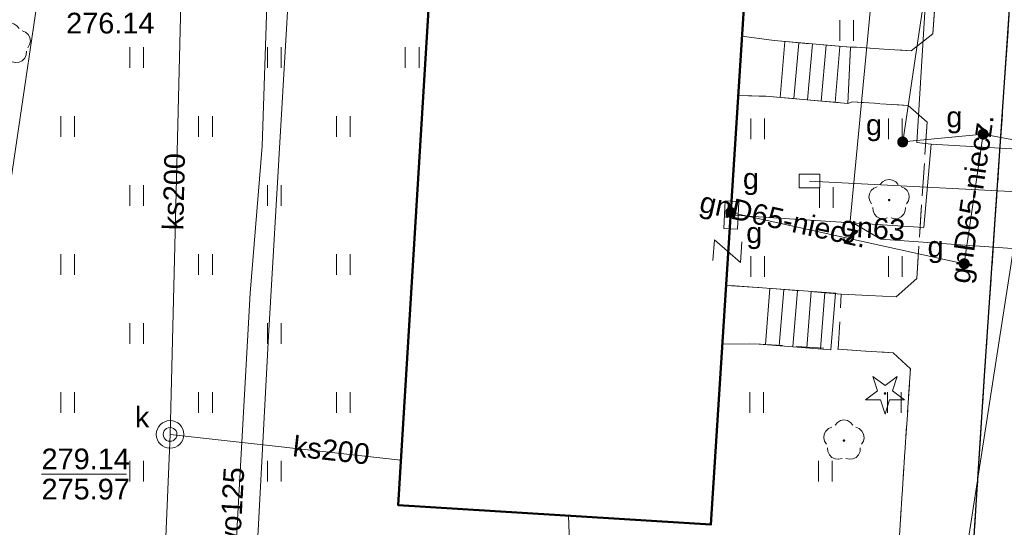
# Model space of a CAD drawing. Extents: x 0 to 6568752, y 0 to 5584302.
# Tile 39 of 74: x 6568488 to 6568524, y 5583959 to 5583977. Entities that reach past the tile are written whole.
import ezdxf
from ezdxf.enums import TextEntityAlignment as Align

# ---------------------------------------------------------------- set-up
doc = ezdxf.new("R2010")
doc.units = 0
doc.header["$PDSIZE"] = 0.75
doc.linetypes.add('PRZER2-1', pattern=[1.5, 1, -0.5])
doc.linetypes.add('PRZER3-1', pattern=[2, 1.5, -0.5])
doc.layers.get('0').update_dxf_attribs({"linetype": 'CONTINUOUS'})
doc.layers.get('Defpoints').update_dxf_attribs({"linetype": 'CONTINUOUS'})
for name, color, linetype, lineweight in [('EGBS', 7, 'CONTINUOUS', 18), ('EGBU', 7, 'CONTINUOUS', 50), ('GEPPHC', 7, 'CONTINUOUS', 18), ('GUPPRZ_O', 7, 'CONTINUOUS', 18), ('OTKC', 7, 'CONTINUOUS', 18), ('OTKJ', 7, 'CONTINUOUS', 18), ('OTKK', 7, 'CONTINUOUS', 25), ('OTZT', 7, 'CONTINUOUS', 18), ('ramka sekcji', 7, 'CONTINUOUS', 18), ('SUPK', 7, 'CONTINUOUS', 18), ('SUPW', 7, 'CONTINUOUS', 18), ('SUPW_O', 7, 'CONTINUOUS', 18)]:
    doc.layers.add(name, color=color, linetype=linetype, lineweight=lineweight)
for name, color, linetype, lineweight, true_color in [('OTZG', 7, 'CONTINUOUS', 18, 0x008000), ('OTZL', 7, 'CONTINUOUS', 18, 0x008000), ('SUCP', 7, 'CONTINUOUS', 18, 0xd200d2), ('SUEP', 1, 'CONTINUOUS', 18, 0xff0000), ('SUGP', 7, 'CONTINUOUS', 18, 0xbfbf00), ('SUGP_O', 7, 'CONTINUOUS', 18, 0xbfbf00), ('SUGS', 7, 'CONTINUOUS', 18, 0xbfbf00), ('SUGS_O', 7, 'CONTINUOUS', 18, 0xbfbf00), ('SUGU', 7, 'CONTINUOUS', 18, 0xbfbf00), ('SUGU_O', 7, 'CONTINUOUS', 18, 0xbfbf00), ('SUGW', 7, 'CONTINUOUS', 18, 0xbfbf00), ('SUGW_O', 7, 'CONTINUOUS', 18, 0xbfbf00), ('SUKP', 7, 'CONTINUOUS', 18, 0x803300), ('SUKP_O', 7, 'CONTINUOUS', 18, 0x803300), ('SUTP', 7, 'CONTINUOUS', 18, 0xff9100), ('SUWP', 5, 'CONTINUOUS', 18, 0x0000ff), ('SUWP_O', 5, 'CONTINUOUS', 18, 0x0000ff)]:
    doc.layers.add(name, color=color, linetype=linetype, lineweight=lineweight, true_color=true_color)
doc.styles.add('Arial', font='arial.ttf')
doc.styles.add('GEO-INFO', font='arial.ttf')
doc.dimstyles.get("Standard").update_dxf_attribs({"dimtxt": 0.18, "dimasz": 0.18, "dimexe": 0.18, "dimexo": 0.0625, "dimgap": 0.09, "dimtad": 0, "dimtih": 1, "dimtoh": 1, "dimdec": 4, "dimzin": 0, "dimdsep": 46, "dimtxsty": 'Standard', "dimcen": 0.09, "dimadec": 0, "dimazin": 0, "dimtfac": 1, "dimtdec": 4, "dimtofl": 0, "dimtmove": 0, "dimatfit": 3, "dimfxl": 0, "dimtolj": 1, "dimtzin": 0, "dimarcsym": 0})

# ---------------------------------------------------------------- blocks, each defined once
blk = doc.blocks.new('D_GSPRDL1')
blk.add_hatch(color=0).paths.add_polyline_path([(0, -0.045), (0.013906, -0.042798), (0.02645, -0.036406), (0.036406, -0.02645), (0.042798, -0.013906), (0.045, 0), (0.042798, 0.013906), (0.036406, 0.02645), (0.02645, 0.036406), (0.013906, 0.042798), (0, 0.045), (-0.013906, 0.042798), (-0.02645, 0.036406), (-0.036406, 0.02645), (-0.042798, 0.013906), (-0.045, 0), (-0.042798, -0.013906), (-0.036406, -0.02645), (-0.02645, -0.036406), (-0.013906, -0.042798)])
at = {"color": 0}
for points in [[(-0.324277, 0.563333), (-0.240553, 0.662679), (-0.127956, 0.727494), (0, 0.75), (0.127956, 0.727494), (0.240553, 0.662679), (0.324277, 0.563333)], [(-0.635969, -0.134326), (-0.70458, -0.024001), (-0.731429, 0.103115), (-0.713292, 0.231763), (-0.652348, 0.346501), (-0.55591, 0.433559), (-0.435555, 0.482485)], [(0.435555, 0.482485), (0.55591, 0.433559), (0.652348, 0.346501), (0.713292, 0.231763), (0.731429, 0.103115), (0.70458, -0.024001), (0.635969, -0.134326)], [(-0.068773, -0.646351), (-0.194901, -0.677512), (-0.324092, -0.663766), (-0.440839, -0.606763), (-0.531129, -0.513345), (-0.584125, -0.394725), (-0.593465, -0.265141)], [(0.593465, -0.265141), (0.584125, -0.394725), (0.531129, -0.513345), (0.440839, -0.606763), (0.324092, -0.663766), (0.194901, -0.677512), (0.068773, -0.646351)]]:
    blk.add_lwpolyline(points, dxfattribs=at)
blk = doc.blocks.new('D_GSPRDI1')
blk.add_hatch(color=0).paths.add_polyline_path([(0, -0.045), (0.013906, -0.042798), (0.02645, -0.036406), (0.036406, -0.02645), (0.042798, -0.013906), (0.045, 0), (0.042798, 0.013906), (0.036406, 0.02645), (0.02645, 0.036406), (0.013906, 0.042798), (0, 0.045), (-0.013906, 0.042798), (-0.02645, 0.036406), (-0.036406, 0.02645), (-0.042798, 0.013906), (-0.045, 0), (-0.042798, -0.013906), (-0.036406, -0.02645), (-0.02645, -0.036406), (-0.013906, -0.042798)])
at = {"color": 0}
blk.add_lwpolyline([(0.272471, 0.088531), (0.713338, -0.231778), (0.168396, -0.231778), (0, -0.750048), (-0.168396, -0.231778), (-0.713338, -0.231778), (-0.272471, 0.088531), (-0.440867, 0.606801), (0, 0.286493), (0.440867, 0.606801)], close=True, dxfattribs=at)
blk = doc.blocks.new('D_GUPIKP1_3')
at = {"color": 0}
blk.add_lwpolyline([(0.375, -0.25), (-0.375, -0.25), (-0.375, 0.25), (0.375, 0.25)], close=True, dxfattribs=at)
blk = doc.blocks.new('D_GUPIWZ1_1')
at = {"color": 0}
blk.add_lwpolyline([(0, 0.25), (0.064705, 0.241481), (0.125, 0.216506), (0.176777, 0.176777), (0.216506, 0.125), (0.241481, 0.064705), (0.25, 0), (0.241481, -0.064705), (0.216506, -0.125), (0.176777, -0.176777), (0.125, -0.216506), (0.064705, -0.241481), (0, -0.25), (-0.064705, -0.241481), (-0.125, -0.216506), (-0.176777, -0.176777), (-0.216506, -0.125), (-0.241481, -0.064705), (-0.25, 0), (-0.241481, 0.064705), (-0.216506, 0.125), (-0.176777, 0.176777), (-0.125, 0.216506), (-0.064705, 0.241481)], close=True, dxfattribs=at)
blk = doc.blocks.new('D_GUPGSG1')
at = {"color": 0}
blk.add_lwpolyline([(-0.5, -0.25), (-0.5, 0.25), (0.5, 0.25), (0.5, -0.25)], close=True, dxfattribs=at)
blk = doc.blocks.new('D_GUPGZA1')
blk.add_hatch(color=0).paths.add_polyline_path([(-0.2, 0), (-0.193185, -0.051764), (-0.173205, -0.1), (-0.141421, -0.141421), (-0.1, -0.173205), (-0.051764, -0.193185), (0, -0.2), (0.051764, -0.193185), (0.1, -0.173205), (0.141421, -0.141421), (0.173205, -0.1), (0.193185, -0.051764), (0.2, 0), (0.193185, 0.051764), (0.173205, 0.1), (0.141421, 0.141421), (0.1, 0.173205), (0.051764, 0.193185), (0, 0.2), (-0.051764, 0.193185), (-0.1, 0.173205), (-0.141421, 0.141421), (-0.173205, 0.1), (-0.193185, 0.051764)])
blk = doc.blocks.new('D_GUPGUT1')
blk.add_hatch(color=0).paths.add_polyline_path([(-0.2, 0), (-0.193185, -0.051764), (-0.173205, -0.1), (-0.141421, -0.141421), (-0.1, -0.173205), (-0.051764, -0.193185), (0, -0.2), (0.051764, -0.193185), (0.1, -0.173205), (0.141421, -0.141421), (0.173205, -0.1), (0.193185, -0.051764), (0.2, 0), (0.193185, 0.051764), (0.173205, 0.1), (0.141421, 0.141421), (0.1, 0.173205), (0.051764, 0.193185), (0, 0.2), (-0.051764, 0.193185), (-0.1, 0.173205), (-0.141421, 0.141421), (-0.173205, 0.1), (-0.193185, 0.051764)])
blk = doc.blocks.new('D_GEPPHC1')
at = {"color": 0}
blk.add_lwpolyline([(-0.375, 0.5), (0.375, 0.5), (-0.375, -0.5), (0.375, -0.5)], dxfattribs=at)
blk = doc.blocks.new('D_GSSUTR1')
at = {"color": 0}
for points in [[(-0.25666, 0.36165), (-0.25666, -0.38835)], [(0.24334, -0.38835), (0.24334, 0.36165)]]:
    blk.add_lwpolyline(points, dxfattribs=at)
blk = doc.blocks.new('*D45')
at = {"layer": 'Defpoints', "color": 0}
for p in [(6568647.5, 5584150), (6568650, 5584150), (0, 0)]:
    blk.add_point(p, dxfattribs=at)
at = {"layer": 'ramka sekcji', "color": 0, "lineweight": -2}
blk.add_line((6568649.938, 5584150), (6568647.5, 5584150), dxfattribs=at)
at = {"layer": 'ramka sekcji', "color": 0, "insert": (6568644.106, 5584150), "char_height": 0.75, "attachment_point": 5, "style": 'GEO-INFO'}
blk.add_mtext('\\A1;5584150.0000', dxfattribs=at)
blk = doc.blocks.new('*D46')
at = {"layer": 'Defpoints', "color": 0}
for p in [(6568650, 5584152.5), (6568650, 5584150), (0, 0)]:
    blk.add_point(p, dxfattribs=at)
at = {"layer": 'ramka sekcji', "color": 0, "lineweight": -2}
blk.add_line((6568650, 5584150.062), (6568650, 5584152.5), dxfattribs=at)
at = {"layer": 'ramka sekcji', "color": 0, "insert": (6568650, 5584155.896), "char_height": 0.75, "attachment_point": 5, "rotation": 90, "style": 'GEO-INFO'}
blk.add_mtext('\\A1;6568650.0000', dxfattribs=at)

msp = doc.modelspace()

# ---------------------------------------------------------------- linework, layer by layer
at = {"layer": 'EGBS', "linetype": 'Continuous', "lineweight": 18, "elevation": 10.18}
for points in [[(6568518.03, 5583974.18), (6568518.13, 5583976.22), (6568515.36, 5583976.46), (6568514.18798, 5583976.62168), (6568514.05128, 5583974.47521), (6568515.19, 5583974.44)], [(6568517.58, 5583967.3), (6568517.42, 5583965.25), (6568514.66, 5583965.47), (6568513.47715, 5583965.46012), (6568513.6126, 5583967.587), (6568514.77, 5583967.51)]]:
    msp.add_lwpolyline(points, close=True, dxfattribs=at)
for points in [[(6568515.74873, 5583976.42632), (6568515.57359, 5583974.40488)], [(6568516.24687, 5583976.38316), (6568516.07151, 5583974.3593)], [(6568516.745, 5583976.34), (6568516.56944, 5583974.31371)], [(6568517.24313, 5583976.29684), (6568517.06736, 5583974.26813)], [(6568517.74127, 5583976.25368), (6568517.56528, 5583974.22254)], [(6568515.04316, 5583965.43946), (6568515.20561, 5583967.47745)], [(6568515.54158, 5583965.39973), (6568515.70423, 5583967.44018)], [(6568516.04, 5583965.36), (6568516.20284, 5583967.40292)], [(6568516.53842, 5583965.32027), (6568516.70146, 5583967.36566)], [(6568517.03684, 5583965.28054), (6568517.20007, 5583967.32839)]]:
    msp.add_lwpolyline(points, dxfattribs=at)
at = {"layer": 'EGBU', "linetype": 'Continuous', "lineweight": 50, "elevation": 10.18}
msp.add_lwpolyline([(6568514.47, 5583981.05), (6568513.06, 5583958.91), (6568501.71, 5583959.62), (6568503.05, 5583981.54), (6568504.04, 5583981.61), (6568506.51, 5584020.9), (6568517.85, 5584020.23), (6568515.41, 5583980.99)], close=True, dxfattribs=at)
at = {"layer": 'GUPPRZ_O', "linetype": 'Continuous', "lineweight": 13, "elevation": 10.8, "flags": 128}
msp.add_lwpolyline([(6568488.76884, 5583960.74713), (6568491.84884, 5583960.74712)], dxfattribs=at)
at = {"layer": 'OTKC', "linetype": 'PRZER2-1', "lineweight": 18, "elevation": 10.18}
for points in [[(6568519.81, 5583957.01), (6568520.3, 5583964.56), (6568519.68, 5583965.14), (6568517.68, 5583965.27), (6568517.79, 5583967.27), (6568519.79, 5583967.17), (6568520.53, 5583967.84), (6568520.91, 5583973.5), (6568520.22, 5583974.11), (6568518.2, 5583974.24), (6568518.03, 5583974.18), (6568518.13, 5583976.22), (6568518.34, 5583976.22), (6568520.33, 5583976.09), (6568521.12, 5583976.71), (6568521.81, 5583986.56)], [(6568524.46, 5583985.77), (6568522.99, 5583964.31), (6568522.35, 5583954.37)]]:
    msp.add_lwpolyline(points, dxfattribs=at)
at = {"layer": 'OTKJ', "linetype": 'PRZER3-1', "lineweight": 18, "elevation": 10.18}
msp.add_lwpolyline([(6568529.09, 5583938.51), (6568516.6, 5583939.33), (6568518.1, 5583939.57), (6568519.45, 5583940.18), (6568520.51, 5583941.04), (6568521.12, 5583942.1), (6568521.54, 5583943.5), (6568521.72, 5583944.8), (6568522.35, 5583954.37), (6568522.99, 5583964.31), (6568524.46, 5583985.77)], dxfattribs=at)
at = {"layer": 'OTKK', "linetype": 'Continuous', "lineweight": 25, "elevation": 10.18}
msp.add_lwpolyline([(6568491.46, 5584022.01), (6568484.15, 5583957.94), (6568483.98, 5583956.41), (6568482.65, 5583944.47, 0.30093923), (6568486.4, 5583941.41), (6568490.8, 5583941.07), (6568504.52, 5583940.09), (6568516.6, 5583939.33), (6568518.1, 5583939.57), (6568519.45, 5583940.18), (6568520.51, 5583941.04), (6568521.12, 5583942.1), (6568521.54, 5583943.5), (6568521.72, 5583944.8), (6568522.35, 5583954.37), (6568522.99, 5583964.31), (6568524.46, 5583985.77), (6568525.11, 5583995.29), (6568526.69, 5584018.78, 0.3744978), (6568522.95, 5584024.16), (6568495.52, 5584025.94), (6568492.35, 5584024.29)], format="xyb", close=True, dxfattribs=at)
at = {"layer": 'OTZT', "color": 7, "linetype": 'PRZER2-1', "lineweight": 18, "elevation": 10.1}
for points in [[(6568492.35, 5584024.29), (6568503.85, 5584023.57), (6568504.39, 5584021.06), (6568506.51, 5584020.9), (6568504.04, 5583981.61), (6568503.05, 5583981.54), (6568501.71, 5583959.62), (6568513.06, 5583958.91), (6568513.47715, 5583965.46012), (6568514.66, 5583965.47), (6568517.68, 5583965.27), (6568519.68, 5583965.14), (6568520.3, 5583964.56), (6568519.81, 5583957.01), (6568519.05, 5583956.54), (6568484.15, 5583957.94), (6568491.46, 5584022.01)], [(6568521.12, 5583976.71), (6568520.33, 5583976.09), (6568518.34, 5583976.22), (6568518.13, 5583976.22), (6568515.36, 5583976.46), (6568514.18798, 5583976.62168), (6568514.47, 5583981.05), (6568515.41, 5583980.99), (6568515.81918, 5583987.5704), (6568517.03, 5583987.52), (6568519.84, 5583987.33), (6568521.12, 5583987.26), (6568521.81, 5583986.56)], [(6568514.05128, 5583974.47521), (6568515.19, 5583974.44), (6568518.03, 5583974.18), (6568518.2, 5583974.24), (6568520.22, 5583974.11), (6568520.91, 5583973.5), (6568520.53, 5583967.84), (6568519.79, 5583967.17), (6568517.79, 5583967.27), (6568514.77, 5583967.51), (6568513.6126, 5583967.587)]]:
    msp.add_lwpolyline(points, close=True, dxfattribs=at)
at = {"layer": 'SUCP', "linetype": 'Continuous', "lineweight": 18, "elevation": 10.14}
msp.add_lwpolyline([(6568507.89687, 5583959.23298), (6568508.13616, 5583952.79158), (6568533.03284, 5583952.44292), (6568533.88459, 5583958.24589), (6568545.45779, 5583960.37551)], dxfattribs=at)
at = {"layer": 'SUEP', "linetype": 'Continuous', "lineweight": 18, "elevation": 10.14}
for points in [[(6568483.86, 5584081.14), (6568482.35, 5584064.46), (6568481.92, 5584057.69), (6568479.5, 5584057.03), (6568479.08, 5584048.05), (6568490.55, 5584046.52), (6568490.19, 5584039.47), (6568490.1, 5584032.19), (6568500.05, 5584031.55), (6568499.19, 5584000.4), (6568497.9, 5583981.04), (6568497, 5583965.74), (6568496.25, 5583951.67), (6568502.87, 5583951), (6568504.63, 5583951.43), (6568516.8, 5583950.23), (6568526.54, 5583949.18), (6568528.6, 5583949.33), (6568547.78, 5583947.67), (6568548.44331, 5583954.04773)], [(6568485.42, 5583959.94), (6568485.95, 5583959.91), (6568488.76, 5583978.85), (6568490.36, 5583992.28), (6568492.06, 5584009.06), (6568492.58, 5584022.4), (6568488.89, 5584033.09), (6568489.55, 5584040.78)], [(6568518.60907, 5583999.83648), (6568520.83, 5583998.76), (6568520.53, 5583995.13), (6568519.14, 5583980.7), (6568518.11, 5583969.92), (6568519.23, 5583969.26), (6568527.92, 5583968.64), (6568529.38, 5583967.43), (6568529.82, 5583966.17), (6568530.27, 5583964.83), (6568532.9, 5583963.46), (6568543.56, 5583962.91)]]:
    msp.add_lwpolyline(points, dxfattribs=at)
at = {"layer": 'SUGP', "linetype": 'Continuous', "lineweight": 18, "elevation": 10.14}
for points in [[(6568602.39468, 5584009.15947), (6568602.19592, 5584004.63958), (6568600.41988, 5583984.84924), (6568599.64462, 5583977.80473), (6568583.04064, 5583969.40812), (6568577.55835, 5583969.78749), (6568570.80786, 5583970.25352), (6568546.90448, 5583971.0015), (6568531.38191, 5583971.50148), (6568522.94, 5583973.07), (6568520.02153, 5583972.78616), (6568522.94278, 5583992.41225), (6568523.67456, 5584007.01875), (6568524.53384, 5584030.89757), (6568524.62, 5584031.05), (6568524.24, 5584031.08), (6568523.37, 5584031.2)], [(6568521.7, 5583991.67), (6568520.53, 5583972.77), (6568521.06, 5583972.71)], [(6568522.94, 5583973.07), (6568522.25663, 5583968.36864), (6568513.78092, 5583970.22991)], [(6568521.06, 5583972.71), (6568520.79, 5583969.68), (6568514.6, 5583970.09)], [(6568521.06, 5583972.71), (6568544.23, 5583971.37), (6568547.84, 5583971.04)], [(6568514.6, 5583970.09), (6568513.8, 5583970.14)]]:
    msp.add_lwpolyline(points, dxfattribs=at)
at = {"layer": 'SUKP', "linetype": 'Continuous', "lineweight": 18, "elevation": 10.14}
for points in [[(6568522.02611, 5583955.92197), (6568524.9995, 5583975.07169), (6568527.01957, 5583989.00874), (6568528.08816, 5583997.69315), (6568529.79679, 5584009.44603), (6568556.63, 5584019.17)], [(6568495.34223, 5583999.91805), (6568494.06737, 5583984.37371), (6568493.86655, 5583979.78078), (6568493.43333, 5583962.18391), (6568492.95, 5583950.74)], [(6568501.80985, 5583961.25344), (6568493.43333, 5583962.18391)]]:
    msp.add_lwpolyline(points, dxfattribs=at)
at = {"layer": 'SUPK', "linetype": 'Continuous', "lineweight": 18, "elevation": 10.14}
msp.add_lwpolyline([(6568493.43333, 5583961.68391, -1), (6568493.43333, 5583962.68391, -1)], format="xyb", close=True, dxfattribs=at)
at = {"layer": 'SUTP', "linetype": 'Continuous', "lineweight": 18, "elevation": 10.14}
msp.add_lwpolyline([(6568576.74575, 5584017.49696), (6568575.34911, 5583968.35514), (6568516.6359, 5583971.36883)], dxfattribs=at)
at = {"layer": 'SUWP', "linetype": 'Continuous', "lineweight": 18, "elevation": 10.14}
msp.add_lwpolyline([(6568495.62, 5583954.5), (6568495.64, 5583954.77), (6568496.34, 5583967.31), (6568496.77, 5583972.63), (6568496.99, 5583979.21), (6568497.15, 5583986.73), (6568497.37, 5583991.07), (6568497.76, 5583997.04), (6568498.24, 5584008.6), (6568498.37, 5584011.24), (6568498.47, 5584016.02), (6568498.64, 5584021.65), (6568498.97, 5584024.21), (6568499.55, 5584030.66), (6568498.93, 5584031.49), (6568497.77, 5584033.21), (6568496.04, 5584036.58), (6568495.27, 5584038.37), (6568493.6, 5584041.88), (6568490.85, 5584047.59), (6568488.99, 5584051.27), (6568488.39, 5584052.65), (6568487.4, 5584054.84)], dxfattribs=at)

# ---------------------------------------------------------------- block references
at = {"layer": 'GEPPHC', "linetype": 'Continuous', "lineweight": 18, "rotation": 86.10031647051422}
msp.add_blockref('D_GEPPHC1', (6568513.65975, 5583968.82887, 10.24), dxfattribs=at)
at = {"layer": 'OTZG', "linetype": 'Continuous', "lineweight": 18}
msp.add_blockref('D_GSPRDI1', (6568519.38, 5583963.67, 10.12), dxfattribs=at)
at = {"layer": 'OTZL', "linetype": 'Continuous', "lineweight": 18}
for p in [(6568487.63, 5583976.34, 10.12), (6568519.53, 5583970.68, 10.12), (6568517.89089, 5583961.95768, 10.12)]:
    msp.add_blockref('D_GSPRDL1', p, dxfattribs=at)
at = {"layer": 'OTZT', "color": 7, "linetype": 'Continuous', "lineweight": 18}
for p in [(6568517.99899, 5583976.84292, 10.1), (6568492.225, 5583975.85811, 10.1), (6568497.225, 5583975.85811, 10.1), (6568502.225, 5583975.85811, 10.1), (6568489.725, 5583973.35811, 10.1), (6568494.725, 5583973.35811, 10.1), (6568499.725, 5583973.35811, 10.1), (6568514.7613, 5583973.28119, 10.1), (6568519.7613, 5583973.28119, 10.1), (6568492.225, 5583970.85811, 10.1), (6568497.225, 5583970.85811, 10.1), (6568517.2613, 5583970.78119, 10.1), (6568489.725, 5583968.35811, 10.1), (6568494.725, 5583968.35811, 10.1), (6568499.725, 5583968.35811, 10.1), (6568514.7613, 5583968.28119, 10.1), (6568519.7613, 5583968.28119, 10.1), (6568492.225, 5583965.85811, 10.1), (6568497.225, 5583965.85811, 10.1), (6568489.725, 5583963.35811, 10.1), (6568494.725, 5583963.35811, 10.1), (6568499.725, 5583963.35811, 10.1), (6568514.725, 5583963.35811, 10.1), (6568519.725, 5583963.35811, 10.1), (6568492.225, 5583960.85811, 10.1), (6568497.225, 5583960.85811, 10.1), (6568517.225, 5583960.85811, 10.1)]:
    msp.add_blockref('D_GSSUTR1', p, dxfattribs=at)
at = {"layer": 'SUGS', "linetype": 'Continuous', "lineweight": 18, "rotation": 267.2974282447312}
msp.add_blockref('D_GUPGSG1', (6568513.8, 5583970.14, 10.16), dxfattribs=at)
at = {"layer": 'SUGU', "linetype": 'Continuous', "lineweight": 18}
for p in [(6568520.02153, 5583972.78616, 10.16), (6568522.25663, 5583968.36864, 10.16)]:
    msp.add_blockref('D_GUPGUT1', p, dxfattribs=at)
at = {"layer": 'SUGW', "linetype": 'Continuous', "lineweight": 18}
for p in [(6568522.94, 5583973.07, 10.16), (6568513.78092, 5583970.22991, 10.16)]:
    msp.add_blockref('D_GUPGZA1', p, dxfattribs=at)
at = {"layer": 'SUPK', "linetype": 'Continuous', "lineweight": 18}
msp.add_blockref('D_GUPIKP1_3', (6568516.6359, 5583971.36883, 10.16), dxfattribs=at)
at = {"layer": 'SUPW', "linetype": 'Continuous', "lineweight": 18}
msp.add_blockref('D_GUPIWZ1_1', (6568493.43333, 5583962.18391, 10.18), dxfattribs=at)

# ---------------------------------------------------------------- texts
at = {"layer": 'GUPPRZ_O', "linetype": 'Continuous', "lineweight": 0, "style": 'Arial'}
for s, p in [('276.14', (6568489.66229, 5583976.72172, 10.8)), ('279.14', (6568488.76884, 5583960.91963, 10.8)), ('275.97', (6568488.76884, 5583959.82463, 10.8))]:
    msp.add_text(s, height=0.75, dxfattribs=at).set_placement(p)
at = {"layer": 'SUGP_O', "linetype": 'Continuous', "lineweight": 0, "style": 'Arial'}
for s, rotation, p in [('gnD65-niecz.', 81.729651, (6568522.88874, 5583970.67711, 10.8)), ('gnD65-niecz.', 347.614453, (6568515.61812, 5583969.60485, 10.8)), ('gn63', 356.210499, (6568518.91955, 5583969.29397, 10.8))]:
    msp.add_text(s, height=0.75, rotation=rotation, dxfattribs=at).set_placement(p, align=Align.CENTER)
at = {"layer": 'SUGS_O', "linetype": 'Continuous', "lineweight": 0, "style": 'Arial'}
msp.add_text('g', height=0.75, dxfattribs=at).set_placement((6568514.926, 5583969.12469, 10.8), align=Align.RIGHT)
at = {"layer": 'SUGU_O', "linetype": 'Continuous', "lineweight": 0, "style": 'Arial'}
for p in [(6568519.27153, 5583973.03616, 10.8), (6568521.50663, 5583968.61864, 10.8)]:
    msp.add_text('g', height=0.75, dxfattribs=at).set_placement(p, align=Align.RIGHT)
at = {"layer": 'SUGW_O', "linetype": 'Continuous', "lineweight": 0, "style": 'Arial'}
for p in [(6568522.19, 5583973.32, 10.8), (6568514.80577, 5583971.08418, 10.8)]:
    msp.add_text('g', height=0.75, dxfattribs=at).set_placement(p, align=Align.RIGHT)
at = {"layer": 'SUKP_O', "linetype": 'Continuous', "lineweight": 0, "style": 'Arial'}
for rotation, p in [(88.589702, (6568493.94333, 5583970.97513, 10.8)), (353.647389, (6568499.24565, 5583961.23976, 10.8))]:
    msp.add_text('ks200', height=0.75, rotation=rotation, dxfattribs=at).set_placement(p, align=Align.CENTER)
at = {"layer": 'SUPW_O', "linetype": 'Continuous', "lineweight": 0, "style": 'Arial'}
msp.add_text('k', height=0.75, dxfattribs=at).set_placement((6568492.68333, 5583962.43391, 10.8), align=Align.RIGHT)
at = {"layer": 'SUWP_O', "linetype": 'Continuous', "lineweight": 0, "style": 'Arial'}
msp.add_text('wo125', height=0.75, rotation=86.804973, dxfattribs=at).set_placement((6568496.04463, 5583959.43152, 10.8), align=Align.CENTER)

# ---------------------------------------------------------------- dimensions: what is measured, and where the dimension line sits
at = {"layer": 'ramka sekcji'}
for offset, dtype, picture, middle in [((0, 2.5), 1, '*D46', (6568650, 5584155.8956787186)), ((-2.5, 0), 0, '*D45', (6568644.1063676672, 5584150))]:
    dim = msp.add_ordinate_dim(feature_location=(6568650, 5584150), offset=offset, dtype=dtype, origin=(0, 0), dimstyle='Standard', override={"dimtxt": 0.75, "dimtxsty": 'GEO-INFO'}, dxfattribs=at)
    dim.commit()
    dim.dimension.update_dxf_attribs({"geometry": picture, "text_midpoint": middle})

doc.saveas('drawing.dxf')
